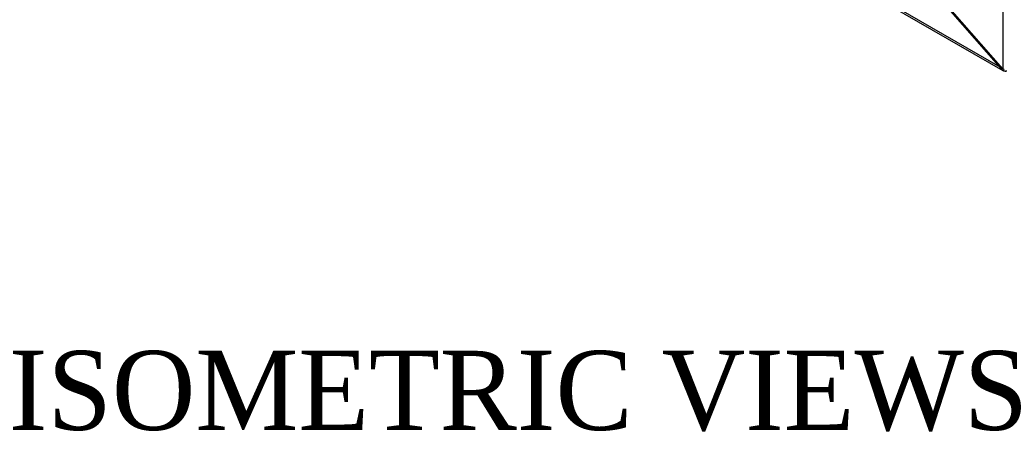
# Model space of a CAD drawing. Header units: inches. Extents: x 1 to 240, y -1 to 159.
# Tile 72 of 103: x 210 to 229, y 110 to 118. Entities that reach past the tile are written whole.
import ezdxf
from ezdxf.enums import TextEntityAlignment as Align

# ---------------------------------------------------------------- set-up
doc = ezdxf.new("R2010")
doc.units = ezdxf.units.IN
doc.header["$MEASUREMENT"] = 0
for name, color, linetype in [('COM43552', 7, 'Continuous'), ('COM43581', 7, 'Continuous'), ('Default', 7, 'Continuous')]:
    doc.layers.add(name, color=color, linetype=linetype)
doc.styles.add('SEACAD_Times_New_Roman', font='times.ttf')

# ---------------------------------------------------------------- blocks, each defined once
blk = doc.blocks.new('SE1')
at = {"layer": 'COM43552', "color": 7, "linetype": 'Continuous'}
for p, q in [((225.095, 119.34), (228.838, 117.179)), ((228.761, 117.272), (227.231, 119.015)), ((226.649, 118.479), (228.779, 117.25)), ((228.761, 117.272), (228.777, 117.282)), ((228.796, 117.26), (228.779, 117.25))]:
    blk.add_line(p, q, dxfattribs=at)
blk.add_ellipse((228.683, 117.133), major_axis=(-0.125, 0.217), ratio=0.57735, start_param=-1.356474, end_param=-1.238536, dxfattribs=at)
blk.add_open_spline([(228.915, 117.171), (228.913, 117.17), (228.909, 117.169), (228.903, 117.168), (228.897, 117.167), (228.892, 117.166), (228.886, 117.166), (228.88, 117.166), (228.875, 117.167), (228.869, 117.167), (228.864, 117.168), (228.859, 117.17), (228.854, 117.171), (228.849, 117.173), (228.844, 117.176), (228.839, 117.178), (228.835, 117.181), (228.826, 117.187), (228.814, 117.197), (228.802, 117.211), (228.792, 117.225), (228.785, 117.237), (228.781, 117.246), (228.779, 117.25)], degree=3, knots=[0, 0, 0, 0, 0.034983, 0.069765, 0.10434, 0.138705, 0.172854, 0.206783, 0.240488, 0.273963, 0.307205, 0.340209, 0.372973, 0.405492, 0.437763, 0.469782, 0.501546, 0.533053, 0.656289, 0.775233, 0.85213, 0.927053, 1, 1, 1, 1], dxfattribs=at)
at = {"layer": 'COM43581', "color": 7, "linetype": 'Continuous'}
for p, q in [((228.834, 141.537), (228.834, 117.216)), ((228.834, 117.216), (227.231, 119.042)), ((228.864, 117.196), (228.834, 117.216))]:
    blk.add_line(p, q, dxfattribs=at)

msp = doc.modelspace()

# ---------------------------------------------------------------- block references
at = {"layer": 'Default'}
msp.add_blockref('SE1', (0, 0), dxfattribs=at)

# ---------------------------------------------------------------- texts
at = {"layer": 'Default', "color": 7, "linetype": 'Continuous', "style": 'SEACAD_Times_New_Roman'}
msp.add_text('ISOMETRIC VIEWS', height=1.5, dxfattribs=at).set_placement((209.974, 111.866), align=Align.TOP_LEFT)

doc.saveas('drawing.dxf')
